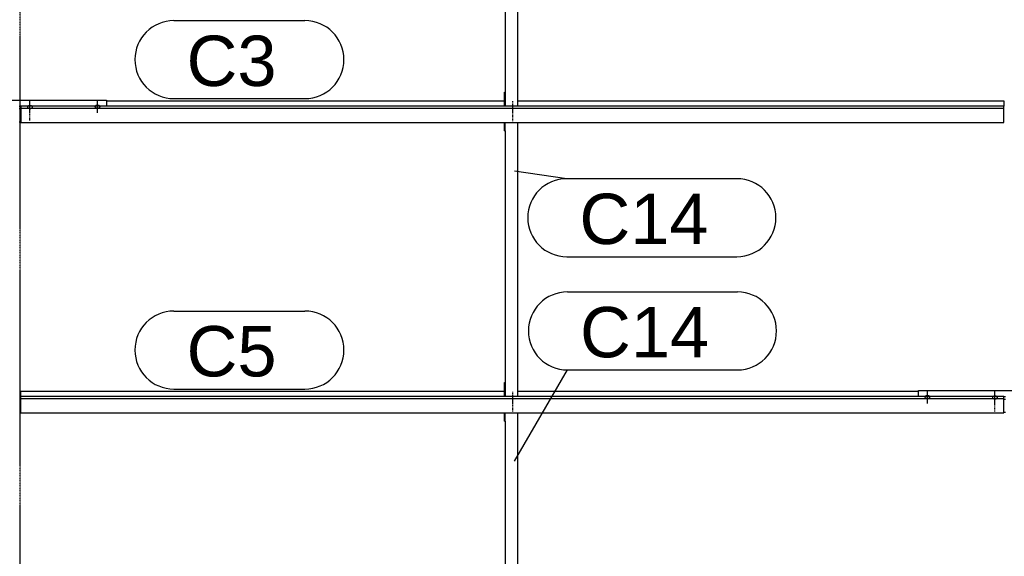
# Model space of a CAD drawing. Header units: millimetres. Extents: x -4888 to 73862, y -29046 to 15504.
# Tile 83 of 111: x 48998 to 52498, y 2781 to 4690. Entities that reach past the tile are written whole.
import ezdxf

# ---------------------------------------------------------------- set-up
doc = ezdxf.new("R2010")
doc.units = ezdxf.units.MM
doc.linetypes.add('DXK_LINE_DOT2', pattern=[3.9198, 1.9599, -1.9599])
doc.linetypes.add('DXK_LINE_DOT3', pattern=[5.9187, 2.979, -0.9799, 0.9799, -0.9799])
doc.styles.add('Arial', font='ARIAL.TTF', dxfattribs={"height": 0.2})

# ---------------------------------------------------------------- blocks, each defined once
blk = doc.blocks.new('Bolt-1953139-18105 - 1282')
at = {"color": 5, "linetype": 'Continuous'}
for p, q in [((52465, 3326.5), (52465, 3368.9)), ((52456.2, 3347.2), (52456, 3346.7)), ((52456, 3346.7), (52456, 3346.3)), ((52456, 3346.3), (52456, 3345.8)), ((52456, 3345.8), (52456.2, 3345.3)), ((52456.4, 3347.7), (52456.2, 3347.2)), ((52456.2, 3345.3), (52456.4, 3344.9)), ((52456.7, 3348.1), (52456.4, 3347.7)), ((52456.4, 3344.9), (52456.7, 3344.4)), ((52457.1, 3348.5), (52456.7, 3348.1)), ((52456.7, 3344.4), (52457.1, 3344)), ((52457.5, 3348.9), (52457.1, 3348.5)), ((52457.1, 3344), (52457.5, 3343.6)), ((52458, 3349.3), (52457.5, 3348.9)), ((52457.5, 3343.6), (52458, 3343.2)), ((52458.6, 3349.7), (52458, 3349.3)), ((52458, 3343.2), (52458.6, 3342.9)), ((52459.3, 3350), (52458.6, 3349.7)), ((52458.6, 3342.9), (52459.3, 3342.6)), ((52460, 3350.3), (52459.3, 3350)), ((52459.3, 3342.6), (52460, 3342.3)), ((52460.8, 3350.5), (52460, 3350.3)), ((52460, 3342.3), (52460.8, 3342)), ((52461.6, 3350.7), (52460.8, 3350.5)), ((52460.8, 3342), (52461.6, 3341.8)), ((52462.4, 3350.9), (52461.6, 3350.7)), ((52461.6, 3341.8), (52462.4, 3341.7)), ((52463.2, 3351), (52462.4, 3350.9)), ((52462.4, 3341.7), (52463.2, 3341.6)), ((52464.1, 3351), (52463.2, 3351)), ((52463.2, 3341.6), (52464.1, 3341.5)), ((52465, 3351.1), (52464.1, 3351)), ((52464.1, 3341.5), (52465, 3341.5)), ((52465.9, 3351), (52465, 3351.1)), ((52465, 3341.5), (52465.9, 3341.5)), ((52466.8, 3351), (52465.9, 3351)), ((52465.9, 3341.5), (52466.8, 3341.6)), ((52467.6, 3350.9), (52466.8, 3351)), ((52466.8, 3341.6), (52467.6, 3341.7)), ((52468.4, 3350.7), (52467.6, 3350.9)), ((52467.6, 3341.7), (52468.4, 3341.8)), ((52469.2, 3350.5), (52468.4, 3350.7)), ((52468.4, 3341.8), (52469.2, 3342)), ((52470, 3350.3), (52469.2, 3350.5)), ((52469.2, 3342), (52470, 3342.3)), ((52470.7, 3350), (52470, 3350.3)), ((52470, 3342.3), (52470.7, 3342.6)), ((52471.4, 3349.7), (52470.7, 3350)), ((52470.7, 3342.6), (52471.4, 3342.9)), ((52472, 3349.3), (52471.4, 3349.7)), ((52471.4, 3342.9), (52472, 3343.2)), ((52472.5, 3348.9), (52472, 3349.3)), ((52472, 3343.2), (52472.5, 3343.6)), ((52472.9, 3348.5), (52472.5, 3348.9)), ((52472.5, 3343.6), (52472.9, 3344)), ((52473.3, 3348.1), (52472.9, 3348.5)), ((52472.9, 3344), (52473.3, 3344.4)), ((52473.6, 3347.7), (52473.3, 3348.1)), ((52473.3, 3344.4), (52473.6, 3344.9)), ((52473.8, 3347.2), (52473.6, 3347.7)), ((52473.6, 3344.9), (52473.8, 3345.3)), ((52474, 3346.7), (52473.8, 3347.2)), ((52473.8, 3345.3), (52474, 3345.8)), ((52474, 3346.3), (52474, 3346.7)), ((52474, 3345.8), (52474, 3346.3))]:
    blk.add_line(p, q, dxfattribs=at)
blk = doc.blocks.new('Bolt-1953139-18106 - 1282')
at = {"color": 5, "linetype": 'DXK_LINE_DOT2'}
blk.add_line((52465, 3296.7), (52465, 3339.1), dxfattribs=at)
blk = doc.blocks.new('Part-1953139-17197 - 1282')
at = {"color": 3, "linetype": 'Continuous'}
for p, q in [((49003, 4382.8), (49003, 4324.5)), ((52497, 4382.8), (49003, 4382.8)), ((49003, 4375.3), (52497, 4375.3)), ((49307, 4401.5), (50722, 4401.5)), ((50769, 4401.5), (52497, 4401.5)), ((52497, 4401.5), (52497, 4382.8)), ((52497, 4324.5), (52497, 4382.8)), ((49003, 4324.5), (52497, 4324.5))]:
    blk.add_line(p, q, dxfattribs=at)
blk = doc.blocks.new('Bolt-1953139-18082 - 1282')
at = {"color": 5, "linetype": 'Continuous'}
for p, q in [((49026.2, 4380.1), (49026, 4379.6)), ((49026, 4379.6), (49026, 4379.1)), ((49026, 4379.1), (49026, 4378.7)), ((49026, 4378.7), (49026.2, 4378.2)), ((49026.4, 4380.5), (49026.2, 4380.1)), ((49026.2, 4378.2), (49026.4, 4377.7)), ((49026.7, 4381), (49026.4, 4380.5)), ((49026.4, 4377.7), (49026.7, 4377.3)), ((49027.1, 4381.4), (49026.7, 4381)), ((49026.7, 4377.3), (49027.1, 4376.9)), ((49027.5, 4381.8), (49027.1, 4381.4)), ((49027.1, 4376.9), (49027.5, 4376.5)), ((49028, 4382.2), (49027.5, 4381.8)), ((49027.5, 4376.5), (49028, 4376.1)), ((49028.6, 4382.5), (49028, 4382.2)), ((49028, 4376.1), (49028.6, 4375.7)), ((49029.3, 4382.8), (49028.6, 4382.5)), ((49028.6, 4375.7), (49029.3, 4375.4)), ((49030, 4383.1), (49029.3, 4382.8)), ((49029.3, 4375.4), (49030, 4375.1)), ((49030.8, 4383.3), (49030, 4383.1)), ((49030, 4375.1), (49030.8, 4374.9)), ((49031.6, 4383.6), (49030.8, 4383.3)), ((49032.4, 4383.7), (49031.6, 4383.6)), ((49033.2, 4383.8), (49032.4, 4383.7)), ((49034.1, 4383.9), (49033.2, 4383.8)), ((49035, 4383.9), (49034.1, 4383.9)), ((49035, 4359.4), (49035, 4401.7)), ((49035.9, 4383.9), (49035, 4383.9)), ((49036.8, 4383.8), (49035.9, 4383.9)), ((49037.6, 4383.7), (49036.8, 4383.8)), ((49038.4, 4383.6), (49037.6, 4383.7)), ((49039.2, 4383.3), (49038.4, 4383.6)), ((49040, 4383.1), (49039.2, 4383.3)), ((49039.2, 4374.9), (49040, 4375.1)), ((49040.7, 4382.8), (49040, 4383.1)), ((49040, 4375.1), (49040.7, 4375.4)), ((49041.4, 4382.5), (49040.7, 4382.8)), ((49040.7, 4375.4), (49041.4, 4375.7)), ((49042, 4382.2), (49041.4, 4382.5)), ((49041.4, 4375.7), (49042, 4376.1)), ((49042.5, 4381.8), (49042, 4382.2)), ((49042, 4376.1), (49042.5, 4376.5)), ((49042.9, 4381.4), (49042.5, 4381.8)), ((49042.5, 4376.5), (49042.9, 4376.9)), ((49043.3, 4381), (49042.9, 4381.4)), ((49042.9, 4376.9), (49043.3, 4377.3)), ((49043.6, 4380.5), (49043.3, 4381)), ((49043.3, 4377.3), (49043.6, 4377.7)), ((49043.8, 4380.1), (49043.6, 4380.5)), ((49043.6, 4377.7), (49043.8, 4378.2)), ((49044, 4379.6), (49043.8, 4380.1)), ((49043.8, 4378.2), (49044, 4378.7)), ((49044, 4379.1), (49044, 4379.6)), ((49044, 4378.7), (49044, 4379.1)), ((49030.8, 4374.9), (49031.6, 4374.7)), ((49031.6, 4374.7), (49032.4, 4374.5)), ((49032.4, 4374.5), (49033.2, 4374.4)), ((49033.2, 4374.4), (49034.1, 4374.4)), ((49034.1, 4374.4), (49035, 4374.3)), ((49035, 4374.3), (49035.9, 4374.4)), ((49035.9, 4374.4), (49036.8, 4374.4)), ((49036.8, 4374.4), (49037.6, 4374.5)), ((49037.6, 4374.5), (49038.4, 4374.7)), ((49038.4, 4374.7), (49039.2, 4374.9))]:
    blk.add_line(p, q, dxfattribs=at)
blk = doc.blocks.new('Part-1953139-18102 - 1282')
at = {"color": 3, "linetype": 'Continuous'}
for p, q in [((52193, 3349.9), (52193, 3371)), ((52193, 3371), (52807, 3371)), ((52807, 3371), (52807, 3349.9)), ((52497, 3349.2), (52503, 3349.2)), ((52497, 3340.7), (52503, 3340.7)), ((52497, 3294.1), (52503, 3294.1))]:
    blk.add_line(p, q, dxfattribs=at)
blk = doc.blocks.new('GridLine-1953139-4955 - 1282')
at = {"color": 174, "linetype": 'DXK_LINE_DOT3'}
blk.add_line((49000, -1750), (49000, 12340), dxfattribs=at)
blk = doc.blocks.new('Part-1953139-17196 - 1282')
at = {"color": 3, "linetype": 'Continuous'}
for p, q in [((49003, 3349.9), (49003, 3368.6)), ((49003, 3368.6), (50722, 3368.6)), ((50769, 3368.6), (52193, 3368.6)), ((49003, 3291.7), (49003, 3349.9)), ((52497, 3349.9), (49003, 3349.9)), ((49003, 3342.5), (52497, 3342.5)), ((52497, 3291.7), (52497, 3349.9)), ((49003, 3291.7), (52497, 3291.7))]:
    blk.add_line(p, q, dxfattribs=at)
blk = doc.blocks.new('Part-1953139-18081 - 1282')
at = {"color": 3, "linetype": 'Continuous'}
for p, q in [((48693, 4382.8), (48693, 4403.9)), ((48693, 4403.9), (49307, 4403.9)), ((48997, 4382), (49003, 4382)), ((49307, 4403.9), (49307, 4382.8)), ((48997, 4373.5), (49003, 4373.5)), ((48997, 4327), (49003, 4327))]:
    blk.add_line(p, q, dxfattribs=at)
blk = doc.blocks.new('Bolt-1953139-18086 - 1282')
at = {"color": 5, "linetype": 'Continuous'}
for p, q in [((49266.2, 4381.4), (49266, 4380.9)), ((49266, 4380.9), (49266, 4380.5)), ((49266, 4380.5), (49266, 4380)), ((49266, 4380), (49266.2, 4379.5)), ((49266.4, 4381.9), (49266.2, 4381.4)), ((49266.2, 4379.5), (49266.4, 4379.1)), ((49266.7, 4382.3), (49266.4, 4381.9)), ((49266.4, 4379.1), (49266.7, 4378.6)), ((49267.1, 4382.7), (49266.7, 4382.3)), ((49266.7, 4378.6), (49267.1, 4378.2)), ((49267.5, 4383.1), (49267.1, 4382.7)), ((49267.1, 4378.2), (49267.5, 4377.8)), ((49268, 4383.5), (49267.5, 4383.1)), ((49267.5, 4377.8), (49268, 4377.4)), ((49268.6, 4383.9), (49268, 4383.5)), ((49268, 4377.4), (49268.6, 4377.1)), ((49269.3, 4384.2), (49268.6, 4383.9)), ((49268.6, 4377.1), (49269.3, 4376.8)), ((49270, 4384.5), (49269.3, 4384.2)), ((49269.3, 4376.8), (49270, 4376.5)), ((49270.8, 4384.7), (49270, 4384.5)), ((49270, 4376.5), (49270.8, 4376.3)), ((49271.6, 4384.9), (49270.8, 4384.7)), ((49270.8, 4376.3), (49271.6, 4376.1)), ((49272.4, 4385.1), (49271.6, 4384.9)), ((49271.6, 4376.1), (49272.4, 4375.9)), ((49273.2, 4385.2), (49272.4, 4385.1)), ((49272.4, 4375.9), (49273.2, 4375.8)), ((49274.1, 4385.2), (49273.2, 4385.2)), ((49273.2, 4375.8), (49274.1, 4375.7)), ((49275, 4385.3), (49274.1, 4385.2)), ((49274.1, 4375.7), (49275, 4375.7)), ((49275, 4358), (49275, 4400.3)), ((49275.9, 4385.2), (49275, 4385.3)), ((49275, 4375.7), (49275.9, 4375.7)), ((49276.8, 4385.2), (49275.9, 4385.2)), ((49275.9, 4375.7), (49276.8, 4375.8)), ((49277.6, 4385.1), (49276.8, 4385.2)), ((49276.8, 4375.8), (49277.6, 4375.9)), ((49278.4, 4384.9), (49277.6, 4385.1)), ((49277.6, 4375.9), (49278.4, 4376.1)), ((49279.2, 4384.7), (49278.4, 4384.9)), ((49278.4, 4376.1), (49279.2, 4376.3)), ((49280, 4384.5), (49279.2, 4384.7)), ((49279.2, 4376.3), (49280, 4376.5)), ((49280.7, 4384.2), (49280, 4384.5)), ((49280, 4376.5), (49280.7, 4376.8)), ((49281.4, 4383.9), (49280.7, 4384.2)), ((49280.7, 4376.8), (49281.4, 4377.1)), ((49282, 4383.5), (49281.4, 4383.9)), ((49281.4, 4377.1), (49282, 4377.4)), ((49282.5, 4383.1), (49282, 4383.5)), ((49282, 4377.4), (49282.5, 4377.8)), ((49282.9, 4382.7), (49282.5, 4383.1)), ((49282.5, 4377.8), (49282.9, 4378.2)), ((49283.3, 4382.3), (49282.9, 4382.7)), ((49282.9, 4378.2), (49283.3, 4378.6)), ((49283.6, 4381.9), (49283.3, 4382.3)), ((49283.3, 4378.6), (49283.6, 4379.1)), ((49283.8, 4381.4), (49283.6, 4381.9)), ((49283.6, 4379.1), (49283.8, 4379.5)), ((49284, 4380.9), (49283.8, 4381.4)), ((49283.8, 4379.5), (49284, 4380)), ((49284, 4380.5), (49284, 4380.9)), ((49284, 4380), (49284, 4380.5))]:
    blk.add_line(p, q, dxfattribs=at)
blk = doc.blocks.new('Part-1953139-18760 - 1282')
at = {"color": 3, "linetype": 'Continuous'}
for p, q in [((50722, 4295), (50722, 4324.5)), ((50724, 4295), (50724, 4324.5)), ((50769, 3349.9), (50769, 4324.5)), ((50722, 4295), (50724, 4295)), ((50724, 4295), (50724, 3349.9)), ((50722, 3349.9), (50722, 3399.3)), ((50722, 3399.3), (50724, 3399.3))]:
    blk.add_line(p, q, dxfattribs=at)
blk = doc.blocks.new('Bolt-1953139-18108 - 1282')
at = {"color": 5, "linetype": 'Continuous'}
for p, q in [((52225, 3325.1), (52225, 3367.4)), ((52216.2, 3348.6), (52216, 3348.1)), ((52216, 3348.1), (52216, 3347.6)), ((52216, 3347.6), (52216, 3347.2)), ((52216, 3347.2), (52216.2, 3346.7)), ((52216.4, 3349), (52216.2, 3348.6)), ((52216.2, 3346.7), (52216.4, 3346.2)), ((52216.7, 3349.5), (52216.4, 3349)), ((52216.4, 3346.2), (52216.7, 3345.8)), ((52217.1, 3349.9), (52216.7, 3349.5)), ((52216.7, 3345.8), (52217.1, 3345.4)), ((52217.5, 3350.3), (52217.1, 3349.9)), ((52217.1, 3345.4), (52217.5, 3345)), ((52218, 3350.7), (52217.5, 3350.3)), ((52217.5, 3345), (52218, 3344.6)), ((52218.6, 3351), (52218, 3350.7)), ((52218, 3344.6), (52218.6, 3344.2)), ((52219.3, 3351.3), (52218.6, 3351)), ((52218.6, 3344.2), (52219.3, 3343.9)), ((52220, 3351.6), (52219.3, 3351.3)), ((52219.3, 3343.9), (52220, 3343.6)), ((52220.8, 3351.8), (52220, 3351.6)), ((52220, 3343.6), (52220.8, 3343.4)), ((52221.6, 3352), (52220.8, 3351.8)), ((52220.8, 3343.4), (52221.6, 3343.2)), ((52222.4, 3352.2), (52221.6, 3352)), ((52221.6, 3343.2), (52222.4, 3343)), ((52223.2, 3352.3), (52222.4, 3352.2)), ((52222.4, 3343), (52223.2, 3342.9)), ((52224.1, 3352.4), (52223.2, 3352.3)), ((52223.2, 3342.9), (52224.1, 3342.9)), ((52225, 3352.4), (52224.1, 3352.4)), ((52224.1, 3342.9), (52225, 3342.8)), ((52225.9, 3352.4), (52225, 3352.4)), ((52225, 3342.8), (52225.9, 3342.9)), ((52226.8, 3352.3), (52225.9, 3352.4)), ((52225.9, 3342.9), (52226.8, 3342.9)), ((52227.6, 3352.2), (52226.8, 3352.3)), ((52226.8, 3342.9), (52227.6, 3343)), ((52228.4, 3352), (52227.6, 3352.2)), ((52227.6, 3343), (52228.4, 3343.2)), ((52229.2, 3351.8), (52228.4, 3352)), ((52228.4, 3343.2), (52229.2, 3343.4)), ((52230, 3351.6), (52229.2, 3351.8)), ((52229.2, 3343.4), (52230, 3343.6)), ((52230.7, 3351.3), (52230, 3351.6)), ((52230, 3343.6), (52230.7, 3343.9)), ((52231.4, 3351), (52230.7, 3351.3)), ((52230.7, 3343.9), (52231.4, 3344.2)), ((52232, 3350.7), (52231.4, 3351)), ((52231.4, 3344.2), (52232, 3344.6)), ((52232.5, 3350.3), (52232, 3350.7)), ((52232, 3344.6), (52232.5, 3345)), ((52232.9, 3349.9), (52232.5, 3350.3)), ((52232.5, 3345), (52232.9, 3345.4)), ((52233.3, 3349.5), (52232.9, 3349.9)), ((52232.9, 3345.4), (52233.3, 3345.8)), ((52233.6, 3349), (52233.3, 3349.5)), ((52233.3, 3345.8), (52233.6, 3346.2)), ((52233.8, 3348.6), (52233.6, 3349)), ((52233.6, 3346.2), (52233.8, 3346.7)), ((52234, 3348.1), (52233.8, 3348.6)), ((52233.8, 3346.7), (52234, 3347.2)), ((52234, 3347.6), (52234, 3348.1)), ((52234, 3347.2), (52234, 3347.6))]:
    blk.add_line(p, q, dxfattribs=at)
blk = doc.blocks.new('Bolt-1953139-18083 - 1282')
at = {"color": 5, "linetype": 'DXK_LINE_DOT2'}
blk.add_line((49035, 4329.6), (49035, 4371.9), dxfattribs=at)
blk = doc.blocks.new('Bolt-1953139-18759 - 1282')
at = {"color": 5, "linetype": 'DXK_LINE_DOT2'}
blk.add_line((50750, 3366.8), (50750, 3324.4), dxfattribs=at)
blk = doc.blocks.new('Part-1953139-18757 - 1282')
at = {"color": 3, "linetype": 'Continuous'}
for p, q in [((50722, 3262.1), (50722, 3291.7)), ((50724, 3262.1), (50724, 3291.7)), ((50769, 2317.1), (50769, 3291.7)), ((50722, 3262.1), (50724, 3262.1)), ((50724, 3262.1), (50724, 2317.1)), ((50722, 2317.1), (50722, 2366.4)), ((50722, 2366.4), (50724, 2366.4))]:
    blk.add_line(p, q, dxfattribs=at)
blk = doc.blocks.new('Bolt-1953139-18758 - 1282')
at = {"color": 5, "linetype": 'DXK_LINE_DOT2'}
blk.add_line((50750, 3337), (50750, 3294.6), dxfattribs=at)
blk = doc.blocks.new('Bolt-1953139-18761 - 1282')
at = {"color": 5, "linetype": 'DXK_LINE_DOT2'}
blk.add_line((50750, 4369.8), (50750, 4327.5), dxfattribs=at)
blk = doc.blocks.new('Bolt-1953139-18762 - 1282')
at = {"color": 5, "linetype": 'DXK_LINE_DOT2'}
blk.add_line((50750, 4399.6), (50750, 4357.3), dxfattribs=at)
blk = doc.blocks.new('Part-1953139-18763 - 1282')
at = {"color": 3, "linetype": 'Continuous'}
for p, q in [((50722, 5099.2), (50722, 5128.8)), ((50724, 5099.2), (50724, 5128.8)), ((50769, 4382.8), (50769, 5128.8)), ((50722, 5099.2), (50724, 5099.2)), ((50724, 5099.2), (50724, 4382.8)), ((50722, 4382.8), (50722, 4432.1)), ((50722, 4432.1), (50724, 4432.1))]:
    blk.add_line(p, q, dxfattribs=at)
blk = doc.blocks.new('Mark-1953139-19734 - 1282')
at = {"color": 136, "linetype": 'Continuous'}
for p, q in [((50757.8, 4152.1), (50943.2, 4124.4)), ((50943.2, 4124.4), (51547.9, 4124.4)), ((50943.2, 3846.9), (51547.9, 3846.9))]:
    blk.add_line(p, q, dxfattribs=at)
for centre, start, end in [((50943.2, 3985.6), 90, 270), ((51547.9, 3985.6), 270, 90)]:
    blk.add_arc(centre, 138.7, start, end, dxfattribs=at)
at = {"color": 0}
blk.add_wipeout([(51446.7, 3891.9), (51446.7, 4079.4), (50988.2, 4079.4), (50988.2, 3891.9)], dxfattribs=at)
blk.add_wipeout([(51446.7, 3891.9), (51446.7, 4079.4), (50988.2, 4079.4), (50988.2, 3891.9)], dxfattribs=at)
at = {"color": 2, "style": 'Arial'}
blk.add_text('C14', height=179.08, dxfattribs=at).set_placement((50988.2, 3891.9))
blk = doc.blocks.new('Mark-1953139-19365 - 1282')
at = {"color": 136, "linetype": 'Continuous'}
for p, q in [((49546.7, 4686.5), (50012.5, 4686.5)), ((49546.7, 4409), (50012.5, 4409))]:
    blk.add_line(p, q, dxfattribs=at)
for centre, start, end in [((49546.7, 4547.7), 90, 270), ((50012.5, 4547.7), 270, 90)]:
    blk.add_arc(centre, 138.7, start, end, dxfattribs=at)
at = {"color": 0}
blk.add_wipeout([(49911.3, 4454), (49911.3, 4641.5), (49591.7, 4641.5), (49591.7, 4454)], dxfattribs=at)
blk.add_wipeout([(49911.3, 4454), (49911.3, 4641.5), (49591.7, 4641.5), (49591.7, 4454)], dxfattribs=at)
at = {"color": 2, "style": 'Arial'}
blk.add_text('C3', height=179.08, dxfattribs=at).set_placement((49591.7, 4454))
blk = doc.blocks.new('Mark-1953139-19364 - 1282')
at = {"color": 136, "linetype": 'Continuous'}
for p, q in [((49546.7, 3653.6), (50012.5, 3653.6)), ((49546.7, 3376.1), (50012.5, 3376.1))]:
    blk.add_line(p, q, dxfattribs=at)
for centre, start, end in [((49546.7, 3514.9), 90, 270), ((50012.5, 3514.9), 270, 90)]:
    blk.add_arc(centre, 138.7, start, end, dxfattribs=at)
at = {"color": 0}
blk.add_wipeout([(49911.3, 3421.1), (49911.3, 3608.6), (49591.7, 3608.6), (49591.7, 3421.1)], dxfattribs=at)
blk.add_wipeout([(49911.3, 3421.1), (49911.3, 3608.6), (49591.7, 3608.6), (49591.7, 3421.1)], dxfattribs=at)
at = {"color": 2, "style": 'Arial'}
blk.add_text('C5', height=179.08, dxfattribs=at).set_placement((49591.7, 3421.1))
blk = doc.blocks.new('Mark-1953139-19733 - 1282')
at = {"color": 136, "linetype": 'Continuous'}
for p, q in [((50945.3, 3721.5), (51550, 3721.5)), ((50757.8, 3119.3), (50945.3, 3444)), ((50945.3, 3444), (51550, 3444))]:
    blk.add_line(p, q, dxfattribs=at)
for centre, start, end in [((50945.3, 3582.8), 90, 270), ((51550, 3582.8), 270, 90)]:
    blk.add_arc(centre, 138.7, start, end, dxfattribs=at)
at = {"color": 0}
blk.add_wipeout([(51448.8, 3489), (51448.8, 3676.5), (50990.3, 3676.5), (50990.3, 3489)], dxfattribs=at)
blk.add_wipeout([(51448.8, 3489), (51448.8, 3676.5), (50990.3, 3676.5), (50990.3, 3489)], dxfattribs=at)
at = {"color": 2, "style": 'Arial'}
blk.add_text('C14', height=179.08, dxfattribs=at).set_placement((50990.3, 3489))

msp = doc.modelspace()

# ---------------------------------------------------------------- block references
for name in ['GridLine-1953139-4955 - 1282', 'Part-1953139-18763 - 1282', 'Part-1953139-18081 - 1282', 'Part-1953139-17197 - 1282', 'Bolt-1953139-18082 - 1282', 'Bolt-1953139-18086 - 1282', 'Bolt-1953139-18762 - 1282', 'Bolt-1953139-18083 - 1282', 'Bolt-1953139-18761 - 1282', 'Part-1953139-18760 - 1282', 'Part-1953139-17196 - 1282', 'Bolt-1953139-18759 - 1282', 'Part-1953139-18102 - 1282', 'Bolt-1953139-18108 - 1282', 'Bolt-1953139-18105 - 1282', 'Bolt-1953139-18758 - 1282', 'Bolt-1953139-18106 - 1282', 'Part-1953139-18757 - 1282']:
    msp.add_blockref(name, (0, 0))

# ---------------------------------------------------------------- next in the draw order: block references
for name in ['Mark-1953139-19365 - 1282', 'Mark-1953139-19734 - 1282', 'Mark-1953139-19733 - 1282', 'Mark-1953139-19364 - 1282']:
    msp.add_blockref(name, (0, 0))

doc.saveas('drawing.dxf')
